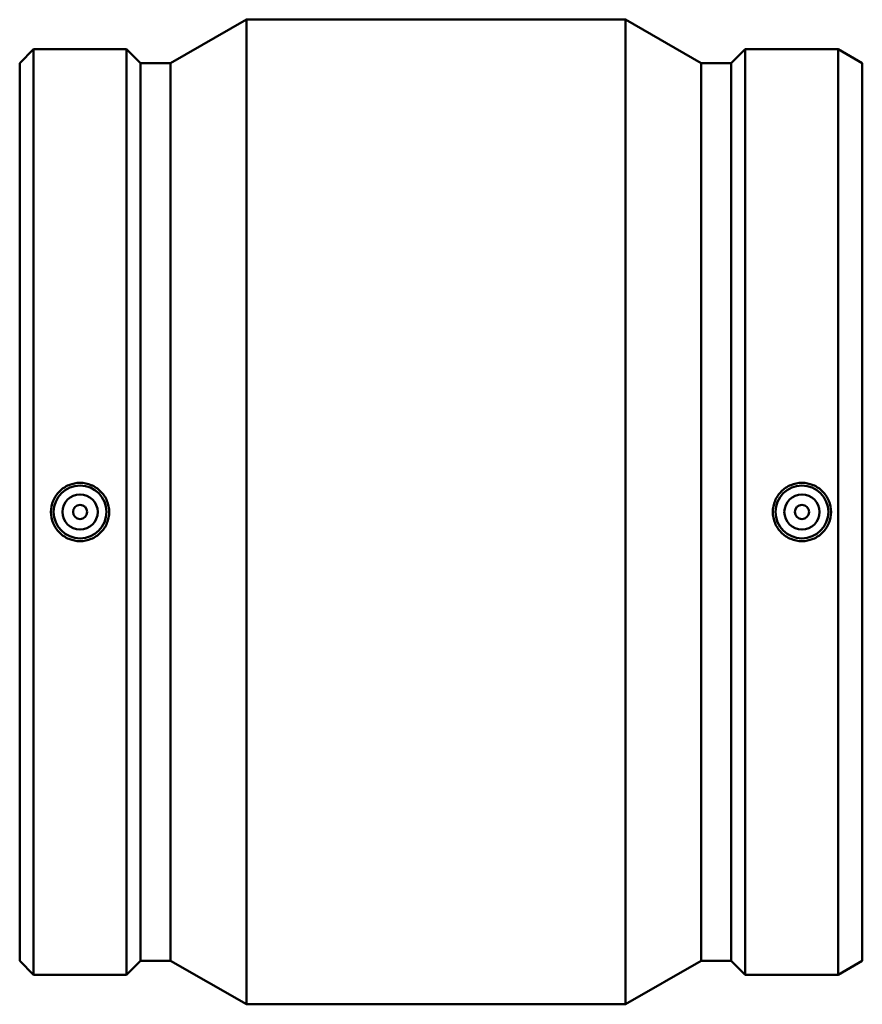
# Model space of a CAD drawing. Header units: inches. Extents: x -30 to 83, y -45 to 87.
# Tile 5 of 6: x 19 to 28, y 73 to 84. Entities that reach past the tile are written whole.
import ezdxf

# ---------------------------------------------------------------- set-up
doc = ezdxf.new("R2010")
doc.units = ezdxf.units.IN
doc.header["$MEASUREMENT"] = 0
doc.layers.add('Visible (ANSI)', color=7, linetype='Continuous', lineweight=50)

msp = doc.modelspace()

# ---------------------------------------------------------------- linework, layer by layer
at = {"layer": 'Visible (ANSI)'}
for p, q in [((20.397, 83.414), (21.245, 83.899)), ((21.245, 72.899), (21.245, 83.899)), ((21.245, 83.899), (25.479, 83.899)), ((25.479, 72.899), (25.479, 83.899)), ((26.322, 83.414), (25.479, 83.899)), ((18.712, 83.414), (18.867, 83.569)), ((18.867, 73.229), (18.867, 83.569)), ((18.867, 83.569), (19.905, 83.569)), ((19.905, 73.229), (19.905, 83.569)), ((20.06, 83.414), (19.905, 83.569)), ((26.659, 83.414), (26.814, 83.569)), ((26.814, 73.229), (26.814, 83.569)), ((26.814, 83.569), (27.852, 83.569)), ((27.852, 73.229), (27.852, 83.569)), ((28.122, 83.414), (27.852, 83.569)), ((18.712, 73.384), (18.712, 83.414)), ((20.06, 73.384), (20.06, 83.414)), ((20.06, 83.414), (20.397, 83.414)), ((20.397, 73.384), (20.397, 83.414)), ((26.322, 73.384), (26.322, 83.414)), ((26.322, 83.414), (26.659, 83.414)), ((26.659, 73.384), (26.659, 83.414)), ((28.122, 73.384), (28.122, 83.414)), ((18.712, 73.384), (18.867, 73.229)), ((20.06, 73.384), (19.905, 73.229)), ((20.06, 73.384), (20.397, 73.384)), ((20.397, 73.384), (21.245, 72.899)), ((26.322, 73.384), (25.479, 72.899)), ((26.322, 73.384), (26.659, 73.384)), ((26.659, 73.384), (26.814, 73.229)), ((28.122, 73.384), (27.852, 73.229)), ((18.867, 73.229), (19.905, 73.229)), ((26.814, 73.229), (27.852, 73.229)), ((21.245, 72.899), (25.479, 72.899))]:
    msp.add_line(p, q, dxfattribs=at)
for centre, radius in [((19.386, 78.399), 0.295), ((27.448, 78.399), 0.295), ((19.386, 78.399), 0.197), ((27.448, 78.399), 0.197), ((19.386, 78.399), 0.0787), ((27.448, 78.399), 0.0787)]:
    msp.add_circle(centre, radius, dxfattribs=at)
for points in [[(19.386, 78.725), (19.427, 78.725), (19.471, 78.716), (19.551, 78.683), (19.587, 78.658), (19.645, 78.6), (19.67, 78.563), (19.703, 78.483), (19.711, 78.44), (19.711, 78.358), (19.703, 78.314), (19.67, 78.234), (19.645, 78.197), (19.587, 78.139), (19.551, 78.114), (19.471, 78.081), (19.427, 78.073), (19.345, 78.073), (19.302, 78.081), (19.221, 78.114), (19.185, 78.139), (19.127, 78.197), (19.102, 78.234), (19.069, 78.314), (19.061, 78.358), (19.061, 78.44), (19.069, 78.483), (19.102, 78.563), (19.127, 78.6), (19.185, 78.658), (19.221, 78.683), (19.302, 78.716), (19.345, 78.725), (19.386, 78.725)], [(27.448, 78.073), (27.407, 78.073), (27.363, 78.081), (27.283, 78.114), (27.246, 78.139), (27.189, 78.197), (27.164, 78.234), (27.131, 78.314), (27.123, 78.358), (27.123, 78.44), (27.131, 78.483), (27.164, 78.563), (27.189, 78.6), (27.246, 78.658), (27.283, 78.683), (27.363, 78.716), (27.407, 78.725), (27.488, 78.725), (27.532, 78.716), (27.612, 78.683), (27.649, 78.658), (27.706, 78.6), (27.731, 78.563), (27.764, 78.483), (27.773, 78.44), (27.773, 78.358), (27.764, 78.314), (27.731, 78.234), (27.706, 78.197), (27.649, 78.139), (27.612, 78.114), (27.532, 78.081), (27.488, 78.073), (27.448, 78.073)]]:
    msp.add_open_spline(points, degree=3, knots=[0, 0, 0, 0, 0.311593, 0.311593, 0.623187, 0.623187, 0.934583, 0.934583, 1.24598, 1.24598, 1.557376, 1.557376, 1.868772, 1.868772, 2.180366, 2.180366, 2.491959, 2.491959, 2.803553, 2.803553, 3.115146, 3.115146, 3.426542, 3.426542, 3.737939, 3.737939, 4.049335, 4.049335, 4.360732, 4.360732, 4.672325, 4.672325, 4.983918, 4.983918, 4.983918, 4.983918], dxfattribs=at)

doc.saveas('drawing.dxf')
